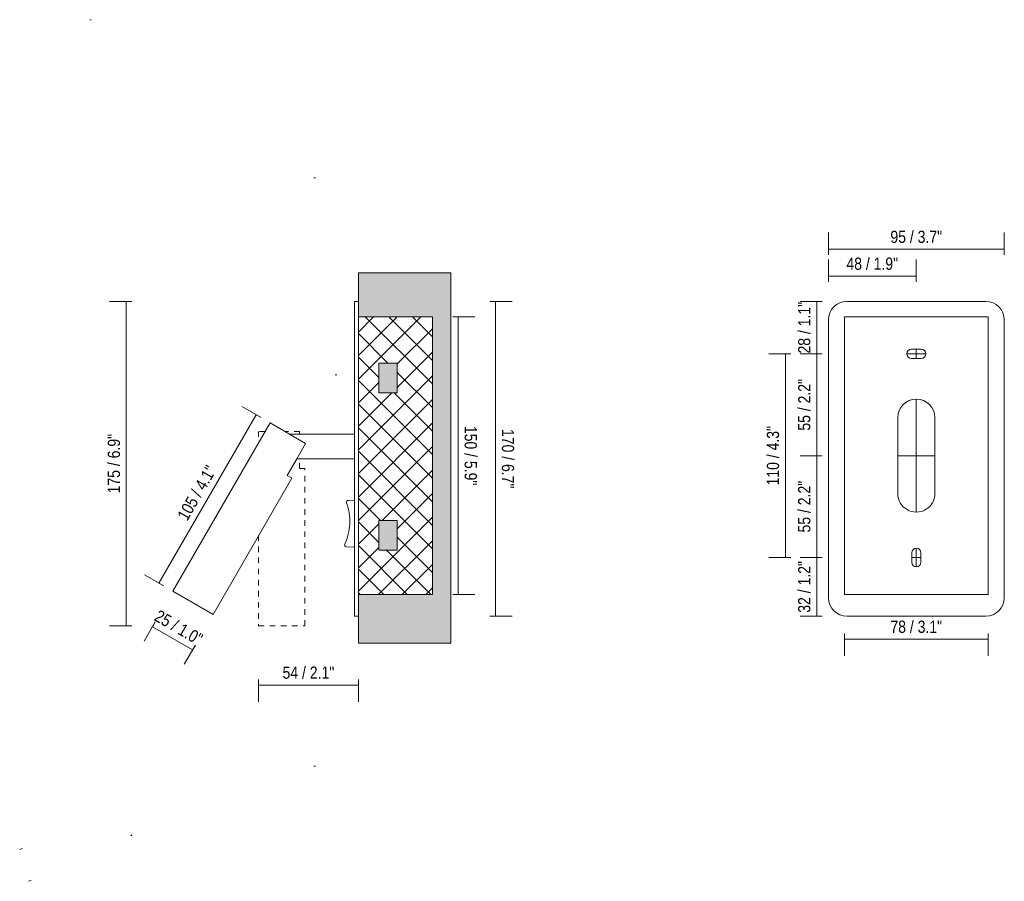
# Model space of a CAD drawing. Header units: millimetres. Extents: x -6654 to -4851, y -1200 to 6729.
# Tile 3 of 4: x -5382 to -4851, y 70 to 535. Entities that reach past the tile are written whole.
import ezdxf

# ---------------------------------------------------------------- set-up
doc = ezdxf.new("R2010")
doc.units = ezdxf.units.MM
doc.linetypes.add('Dash', pattern=[6, 3, -3])
for name, color, linetype, lineweight in [('Cotas', 7, 'Continuous', 9), ('Cotas-3', 7, 'Continuous', 9), ('Elementos de detalle', 7, 'Continuous', 9), ('Lighthing Fixture Detail Wide Black', 7, 'Continuous', 20), ('Luminarias', 7, 'Continuous', 20), ('Muros', 7, 'Continuous', 9)]:
    doc.layers.add(name, color=color, linetype=linetype, lineweight=lineweight)
doc.layers.add('Lighthing Fixture Dim Grey Dash', color=7, linetype='Dash', lineweight=9, true_color=0xd2d2d2)
doc.layers.add('Lighthing Fixture Dim Grey SOL', color=7, linetype='Continuous', lineweight=9, true_color=0x5b5b5b)
doc.styles.add('Arial Narrow', font='ARIALN.TTF', dxfattribs={"height": 6.6})
doc.dimstyles.new('FARO_-_2_2mm_Arial_Narrow_mm_Inch_Left', dxfattribs={"dimscale": 304.8, "dimtxt": 6.754644, "dimasz": 0, "dimexe": 0.029528, "dimexo": 0.0625, "dimgap": 0.004921, "dimtad": 1, "dimdec": 0, "dimzin": 0, "dimdsep": 46, "dimtxsty": 'Arial Narrow', "dimblk1": 'NONE', "dimblk2": 'NONE', "dimsah": 1, "dimcen": 0.09, "dimadec": 0, "dimazin": 0, "dimtfac": 1, "dimtdec": 4, "dimtix": 1, "dimtmove": 0, "dimatfit": 3, "dimfxl": 0.009843, "dimfxlon": 1, "dimtvp": 1, "dimtolj": 1, "dimtzin": 0, "dimarcsym": 2})
doc.dimstyles.new('FARO_-_2_2mm_Arial_Narrow_mm_Inch_Right', dxfattribs={"dimscale": 304.8, "dimtxt": 6.754644, "dimasz": 0, "dimexe": 0.029528, "dimexo": 0.0625, "dimgap": 0.004921, "dimtad": 1, "dimdec": 0, "dimzin": 0, "dimdsep": 46, "dimtxsty": 'Arial Narrow', "dimblk1": 'NONE', "dimblk2": 'NONE', "dimsah": 1, "dimcen": 0.09, "dimadec": 0, "dimazin": 0, "dimtfac": 1, "dimtdec": 4, "dimtix": 1, "dimtmove": 0, "dimatfit": 3, "dimfxl": 0.009843, "dimfxlon": 1, "dimtvp": 1, "dimtolj": 1, "dimtzin": 0, "dimarcsym": 2})

# ---------------------------------------------------------------- blocks, each defined once
blk = doc.blocks.new('62114 - 62114 SUAU LED Satin gold recessed lamp-532287-Lateral_PDF')
at = {"layer": 'Luminarias'}
for p, q in [((-3270.96, 373.32), (-3270.96, 383.32)), ((-3270.96, 311.64), (-3270.96, 373.32)), ((-3270.96, 223.32), (-3270.96, 298.36)), ((-3274.33, 275.8), (-3270.96, 275.66)), ((-3270.96, 250.63), (-3275.42, 250.83)), ((-3270.96, 213.32), (-3270.96, 223.32)), ((-3270.96, 213.32), (-3268.96, 213.32))]:
    blk.add_line(p, q, dxfattribs=at)
for centre, radius, start, end in [((-3274.37, 274.8), 1, 87.5, 199.6955), ((-3303.03, 264.54), 29.44, 357.5, 19.6955), ((-3303.03, 264.54), 29.44, 335.3045, 357.5), ((-3275.38, 251.83), 1, 155.3045, 267.5)]:
    blk.add_arc(centre, radius, start, end, dxfattribs=at)
blk = doc.blocks.new('62114 - 62114 SUAU LED Satin gold recessed lamp-532287-Alzado_PDF Fixing')
at = {"layer": 'Luminarias', "color": 253, "lineweight": 9, "true_color": 0xaaaaaa}
for p, q in [((6617, 383.32), (6542, 383.32)), ((6532, 373.32), (6532, 223.32)), ((6627, 223.32), (6627, 373.32)), ((6542, 213.32), (6617, 213.32))]:
    blk.add_line(p, q, dxfattribs=at)
for centre, start, end in [((6542, 373.32), 90, 180), ((6617, 373.32), 0, 90), ((6542, 223.32), 180, 270), ((6617, 223.32), 270, 0)]:
    blk.add_arc(centre, 10, start, end, dxfattribs=at)
blk = doc.blocks.new('DIMBLOCK5-Lateral_PDF')
at = {"layer": 'Cotas-3', "color": 251, "true_color": 0x5b5b5b, "transparency": 16777216}
for p, q in [((-5148.61, 375), (-5136.61, 375)), ((-5145.61, 375), (-5148.61, 375)), ((-5145.61, 375), (-5145.61, 225)), ((-5148.61, 225), (-5136.61, 225)), ((-5145.61, 225), (-5148.61, 225))]:
    blk.add_line(p, q, dxfattribs=at)
at = {"layer": 'Cotas-3', "color": 0, "transparency": 16777216, "insert": (-5135.58, 316.08), "char_height": 6.6, "width": 38.598, "attachment_point": 1, "rotation": 270, "line_spacing_factor": 0.974696, "style": 'Arial Narrow'}
blk.add_mtext('150 / 5.9"', dxfattribs=at)
blk = doc.blocks.new('_None')
blk = doc.blocks.new('DIMBLOCK6-Lateral_PDF')
at = {"layer": 'Cotas-3', "color": 251, "true_color": 0x5b5b5b, "transparency": 16777216}
for p, q in [((-5128.52, 383.32), (-5116.52, 383.32)), ((-5125.52, 383.32), (-5128.52, 383.32)), ((-5125.52, 383.32), (-5125.52, 213.32)), ((-5128.52, 213.32), (-5116.52, 213.32)), ((-5125.52, 213.32), (-5128.52, 213.32))]:
    blk.add_line(p, q, dxfattribs=at)
at = {"layer": 'Cotas-3', "color": 0, "transparency": 16777216, "insert": (-5115.49, 314.4), "char_height": 6.6, "width": 38.598, "attachment_point": 1, "rotation": 270, "line_spacing_factor": 0.974696, "style": 'Arial Narrow'}
blk.add_mtext('170 / 6.7"', dxfattribs=at)
blk = doc.blocks.new('DIMBLOCK7-Lateral_PDF')
at = {"layer": 'Cotas-3', "color": 251, "true_color": 0x5b5b5b, "transparency": 16777216}
for p, q in [((-5252.13, 320.54), (-5262.52, 326.54)), ((-5254.72, 322.04), (-5307.22, 231.11)), ((-5254.72, 322.04), (-5252.13, 320.54)), ((-5304.63, 229.61), (-5315.02, 235.61)), ((-5307.22, 231.11), (-5304.63, 229.61))]:
    blk.add_line(p, q, dxfattribs=at)
at = {"layer": 'Cotas-3', "color": 0, "transparency": 16777216, "insert": (-5297.7, 267.66), "char_height": 6.6, "width": 38.598, "attachment_point": 1, "rotation": 60, "line_spacing_factor": 0.974696, "style": 'Arial Narrow'}
blk.add_mtext('105 / 4.1"', dxfattribs=at)
blk = doc.blocks.new('DIMBLOCK8-Lateral_PDF')
at = {"layer": 'Cotas-3', "color": 251, "true_color": 0x5b5b5b, "transparency": 16777216}
for p, q in [((-5309.24, 210.24), (-5315.24, 199.85)), ((-5310.74, 207.64), (-5309.24, 210.24)), ((-5310.74, 207.64), (-5289.09, 195.14)), ((-5287.59, 197.74), (-5293.59, 187.35)), ((-5289.09, 195.14), (-5287.59, 197.74))]:
    blk.add_line(p, q, dxfattribs=at)
at = {"layer": 'Cotas-3', "color": 0, "transparency": 16777216, "insert": (-5307.02, 217.07), "char_height": 6.6, "width": 33.5802, "attachment_point": 1, "rotation": 330, "line_spacing_factor": 0.974696, "style": 'Arial Narrow'}
blk.add_mtext('25 / 1.0"', dxfattribs=at)
blk = doc.blocks.new('DIMBLOCK9-Lateral_PDF')
at = {"layer": 'Cotas-3', "color": 251, "true_color": 0x5b5b5b, "transparency": 16777216}
for p, q in [((-5321.86, 383.32), (-5333.86, 383.32)), ((-5324.86, 383.32), (-5324.86, 208.1)), ((-5324.86, 383.32), (-5321.86, 383.32)), ((-5321.86, 208.1), (-5333.86, 208.1)), ((-5324.86, 208.1), (-5321.86, 208.1))]:
    blk.add_line(p, q, dxfattribs=at)
at = {"layer": 'Cotas-3', "color": 0, "transparency": 16777216, "insert": (-5334.89, 279.63), "char_height": 6.6, "width": 38.598, "attachment_point": 1, "rotation": 90, "line_spacing_factor": 0.974696, "style": 'Arial Narrow'}
blk.add_mtext('175 / 6.9"', dxfattribs=at)
blk = doc.blocks.new('DIMBLOCK10-Lateral_PDF')
at = {"layer": 'Cotas-3', "color": 251, "true_color": 0x5b5b5b, "transparency": 16777216}
for p, q in [((-5253.42, 179.09), (-5253.42, 167.09)), ((-5253.42, 176.09), (-5253.42, 179.09)), ((-5253.42, 176.09), (-5199.58, 176.09)), ((-5199.58, 179.09), (-5199.58, 167.09)), ((-5199.58, 176.09), (-5199.58, 179.09))]:
    blk.add_line(p, q, dxfattribs=at)
at = {"layer": 'Cotas-3', "color": 0, "transparency": 16777216, "insert": (-5240.49, 186.12), "char_height": 6.6, "width": 33.5802, "attachment_point": 1, "line_spacing_factor": 0.974696, "style": 'Arial Narrow'}
blk.add_mtext('54 / 2.1"', dxfattribs=at)
blk = doc.blocks.new('DIMBLOCK11-Alzado_PDF Fixing')
at = {"layer": 'Cotas-3', "color": 251, "true_color": 0x5b5b5b, "transparency": 16777216}
for p, q in [((-4949.09, 245), (-4961.09, 245)), ((-4952.09, 213.32), (-4952.09, 245)), ((-4952.09, 245), (-4949.09, 245)), ((-4949.09, 213.32), (-4961.09, 213.32)), ((-4952.09, 213.32), (-4949.09, 213.32))]:
    blk.add_line(p, q, dxfattribs=at)
at = {"layer": 'Cotas-3', "color": 0, "transparency": 16777216, "insert": (-4962.12, 215.17), "char_height": 6.6, "width": 33.5802, "attachment_point": 1, "rotation": 90, "line_spacing_factor": 0.974696, "style": 'Arial Narrow'}
blk.add_mtext('32 / 1.2"', dxfattribs=at)
blk = doc.blocks.new('DIMBLOCK12-Alzado_PDF Fixing')
at = {"layer": 'Cotas-3', "color": 251, "true_color": 0x5b5b5b, "transparency": 16777216}
for p, q in [((-4949.09, 300), (-4961.09, 300)), ((-4952.09, 245), (-4952.09, 300)), ((-4952.09, 300), (-4949.09, 300)), ((-4949.09, 245), (-4961.09, 245)), ((-4952.09, 245), (-4949.09, 245))]:
    blk.add_line(p, q, dxfattribs=at)
at = {"layer": 'Cotas-3', "color": 0, "transparency": 16777216, "insert": (-4962.12, 258.51), "char_height": 6.6, "width": 33.5802, "attachment_point": 1, "rotation": 90, "line_spacing_factor": 0.974696, "style": 'Arial Narrow'}
blk.add_mtext('55 / 2.2"', dxfattribs=at)
blk = doc.blocks.new('DIMBLOCK13-Alzado_PDF Fixing')
at = {"layer": 'Cotas-3', "color": 251, "true_color": 0x5b5b5b, "transparency": 16777216}
for p, q in [((-4949.09, 355), (-4961.09, 355)), ((-4952.09, 300), (-4952.09, 355)), ((-4952.09, 355), (-4949.09, 355)), ((-4949.09, 300), (-4961.09, 300)), ((-4952.09, 300), (-4949.09, 300))]:
    blk.add_line(p, q, dxfattribs=at)
at = {"layer": 'Cotas-3', "color": 0, "transparency": 16777216, "insert": (-4962.12, 313.51), "char_height": 6.6, "width": 33.5802, "attachment_point": 1, "rotation": 90, "line_spacing_factor": 0.974696, "style": 'Arial Narrow'}
blk.add_mtext('55 / 2.2"', dxfattribs=at)
blk = doc.blocks.new('DIMBLOCK14-Alzado_PDF Fixing')
at = {"layer": 'Cotas-3', "color": 251, "true_color": 0x5b5b5b, "transparency": 16777216}
for p, q in [((-4949.09, 383.32), (-4961.09, 383.32)), ((-4952.09, 355), (-4952.09, 383.32)), ((-4952.09, 383.32), (-4949.09, 383.32)), ((-4949.09, 355), (-4961.09, 355)), ((-4952.09, 355), (-4949.09, 355))]:
    blk.add_line(p, q, dxfattribs=at)
at = {"layer": 'Cotas-3', "color": 0, "transparency": 16777216, "insert": (-4962.12, 355.17), "char_height": 6.6, "width": 33.5802, "attachment_point": 1, "rotation": 90, "line_spacing_factor": 0.974696, "style": 'Arial Narrow'}
blk.add_mtext('28 / 1.1"', dxfattribs=at)
blk = doc.blocks.new('DIMBLOCK15-Alzado_PDF Fixing')
at = {"layer": 'Cotas-3', "color": 251, "true_color": 0x5b5b5b, "transparency": 16777216}
for p, q in [((-4945.79, 393.97), (-4945.79, 405.97)), ((-4898.29, 393.97), (-4898.29, 405.97)), ((-4945.79, 396.97), (-4898.29, 396.97)), ((-4945.79, 396.97), (-4945.79, 393.97)), ((-4898.29, 396.97), (-4898.29, 393.97))]:
    blk.add_line(p, q, dxfattribs=at)
at = {"layer": 'Cotas-3', "color": 0, "transparency": 16777216, "insert": (-4936.03, 407), "char_height": 6.6, "width": 33.5802, "attachment_point": 1, "rotation": 0, "line_spacing_factor": 0.974696, "style": 'Arial Narrow'}
blk.add_mtext('48 / 1.9"', dxfattribs=at)
blk = doc.blocks.new('DIMBLOCK16-Alzado_PDF Fixing')
at = {"layer": 'Cotas-3', "color": 251, "true_color": 0x5b5b5b, "transparency": 16777216}
for p, q in [((-4945.79, 408.47), (-4945.79, 420.47)), ((-4850.79, 408.47), (-4850.79, 420.47)), ((-4945.79, 411.47), (-4850.79, 411.47)), ((-4945.79, 411.47), (-4945.79, 408.47)), ((-4850.79, 411.47), (-4850.79, 408.47))]:
    blk.add_line(p, q, dxfattribs=at)
at = {"layer": 'Cotas-3', "color": 0, "transparency": 16777216, "insert": (-4912.28, 421.5), "char_height": 6.6, "width": 33.5802, "attachment_point": 1, "rotation": 0, "line_spacing_factor": 0.974696, "style": 'Arial Narrow'}
blk.add_mtext('95 / 3.7"', dxfattribs=at)
blk = doc.blocks.new('DIMBLOCK17-Alzado_PDF Fixing')
at = {"layer": 'Cotas-3', "color": 251, "true_color": 0x5b5b5b, "transparency": 16777216}
for p, q in [((-4937.04, 203.87), (-4937.04, 191.87)), ((-4937.04, 200.87), (-4937.04, 203.87)), ((-4859.54, 203.87), (-4859.54, 191.87)), ((-4859.54, 200.87), (-4859.54, 203.87)), ((-4937.04, 200.87), (-4859.54, 200.87))]:
    blk.add_line(p, q, dxfattribs=at)
at = {"layer": 'Cotas-3', "color": 0, "transparency": 16777216, "insert": (-4912.28, 210.9), "char_height": 6.6, "width": 33.5802, "attachment_point": 1, "line_spacing_factor": 0.974696, "style": 'Arial Narrow'}
blk.add_mtext('78 / 3.1"', dxfattribs=at)
blk = doc.blocks.new('DIMBLOCK18-Alzado_PDF Fixing')
at = {"layer": 'Cotas-3', "color": 251, "true_color": 0x5b5b5b, "transparency": 16777216}
for p, q in [((-4965.99, 355), (-4977.99, 355)), ((-4968.99, 245), (-4968.99, 355)), ((-4968.99, 355), (-4965.99, 355)), ((-4965.99, 245), (-4977.99, 245)), ((-4968.99, 245), (-4965.99, 245))]:
    blk.add_line(p, q, dxfattribs=at)
at = {"layer": 'Cotas-3', "color": 0, "transparency": 16777216, "insert": (-4979.02, 283.92), "char_height": 6.6, "width": 38.598, "attachment_point": 1, "rotation": 90, "line_spacing_factor": 0.974696, "style": 'Arial Narrow'}
blk.add_mtext('110 / 4.3"', dxfattribs=at)

msp = doc.modelspace()

# ---------------------------------------------------------------- hatches: boundary and pattern name
at = {"layer": 'Elementos de detalle'}
h = msp.add_hatch(dxfattribs=at)
h.set_pattern_fill('DIAGONAL CROSSHATCH', color=256, style=0, pattern_type=2)
h.set_pattern_definition([(45, (-4958.133, 277.281), (-6.36396, 6.36396), []), (135, (-4958.133, 277.281), (-6.36396, -6.36396), [])])
h.paths.add_polyline_path([(-5199.58, 225), (-5159.58, 225), (-5159.58, 375), (-5199.58, 375), (-5199.58, 260.74)], flags=0)
h.paths.add_polyline_path([(-5188.58, 249), (-5188.58, 265), (-5178.58, 265), (-5178.58, 249), (-5181.81, 249)], flags=0)
h.paths.add_polyline_path([(-5188.58, 334), (-5188.58, 350), (-5178.58, 350), (-5178.58, 334), (-5181.81, 334)], flags=0)
at = {"layer": 'Muros', "true_color": 0xf7f7f7}
h = msp.add_hatch(color=7, dxfattribs=at)
h.paths.add_polyline_path([(-5199.58, 198.75), (-5149.58, 198.75), (-5149.58, 398.75), (-5199.58, 398.75), (-5199.58, 375), (-5159.58, 375), (-5159.58, 225), (-5199.58, 225), (-5199.58, 221.16)], flags=0)
h.paths.add_polyline_path([(-5181.81, 249), (-5178.58, 249), (-5178.58, 265), (-5188.58, 265), (-5188.58, 249)], flags=0)
h.paths.add_polyline_path([(-5188.58, 334), (-5178.58, 334), (-5178.58, 350), (-5188.58, 350), (-5188.58, 339.89)], flags=0)

# ---------------------------------------------------------------- linework, layer by layer
at = {"layer": 'Lighthing Fixture Detail Wide Black'}
for p, q in [((-5344.6, 535.48), (-5343.8, 535.48)), ((-5223.58, 450.07), (-5222.78, 450.07)), ((-5159.58, 375), (-5199.58, 375)), ((-5199.58, 375), (-5199.58, 225)), ((-5159.58, 225), (-5159.58, 375)), ((-4859.54, 375), (-4937.04, 375)), ((-4937.04, 375), (-4937.04, 225)), ((-4859.54, 225), (-4859.54, 375)), ((-4895.69, 357.5), (-4900.89, 357.5)), ((-4900.89, 352.5), (-4895.69, 352.5)), ((-5188.58, 334), (-5188.58, 350)), ((-5188.58, 350), (-5178.58, 350)), ((-5178.58, 350), (-5178.58, 334)), ((-5212.05, 343.75), (-5211.25, 343.75)), ((-5178.58, 334), (-5188.58, 334)), ((-4908.29, 320.5), (-4908.29, 279.5)), ((-4888.29, 279.5), (-4888.29, 320.5)), ((-5247.2, 317.7), (-5299.7, 226.76)), ((-5236.72, 311.64), (-5247.2, 317.7)), ((-5236.72, 311.64), (-5228.06, 306.65)), ((-5201.58, 311.64), (-5236.72, 311.64)), ((-5201.58, 298.36), (-5201.58, 311.64)), ((-5228.06, 306.65), (-5232.85, 298.36)), ((-5238.06, 289.32), (-5232.85, 298.36)), ((-5232.85, 298.36), (-5201.58, 298.36)), ((-5278.05, 214.26), (-5235.55, 287.88)), ((-5235.55, 287.88), (-5238.06, 289.32)), ((-5188.58, 249), (-5188.58, 265)), ((-5188.58, 265), (-5178.58, 265)), ((-5178.58, 265), (-5178.58, 249)), ((-5178.58, 249), (-5188.58, 249)), ((-4900.79, 247.6), (-4900.79, 242.4)), ((-4895.79, 242.4), (-4895.79, 247.6)), ((-5299.7, 226.76), (-5278.05, 214.26)), ((-5199.58, 225), (-5159.58, 225)), ((-4937.04, 225), (-4859.54, 225)), ((-5223.58, 132.25), (-5222.78, 132.25)), ((-5321.95, 94.58), (-5322.5, 95.13)), ((-5382.43, 87.35), (-5380.98, 87.76)), ((-5377.62, 70.1), (-5376.17, 70.51))]:
    msp.add_line(p, q, dxfattribs=at)
for centre, radius, start, end in [((-4900.89, 355), 2.5, 90, 270), ((-4895.69, 355), 2.5, 270, 90), ((-4898.29, 320.5), 10, 0, 180), ((-4898.29, 279.5), 10, 179.9759, 0), ((-4898.29, 247.6), 2.5, 0, 180), ((-4898.29, 242.4), 2.5, 180, 360)]:
    msp.add_arc(centre, radius, start, end, dxfattribs=at)
at = {"layer": 'Lighthing Fixture Dim Grey Dash'}
for p, q in [((-5253.42, 313.1), (-5253.42, 306.94)), ((-5249.86, 313.1), (-5253.42, 313.1)), ((-5231.31, 313.1), (-5239.24, 313.1)), ((-5231.31, 311.64), (-5231.31, 313.1)), ((-5231.31, 293.1), (-5231.31, 298.36)), ((-5228.42, 293.1), (-5231.31, 293.1)), ((-5228.42, 208.1), (-5228.42, 293.1)), ((-5253.42, 256.94), (-5253.42, 208.1)), ((-5253.42, 208.1), (-5228.42, 208.1))]:
    msp.add_line(p, q, dxfattribs=at)
at = {"layer": 'Lighthing Fixture Dim Grey SOL'}
for p, q in [((-5201.58, 383.32), (-5199.58, 383.32)), ((-4898.29, 357.5), (-4898.29, 352.5)), ((-4903.39, 355), (-4893.19, 355)), ((-4898.29, 330.5), (-4898.29, 269.5)), ((-4908.29, 300), (-4888.29, 300)), ((-4898.29, 239.9), (-4898.29, 250.1)), ((-4900.79, 245), (-4895.79, 245)), ((-5201.58, 213.32), (-5199.58, 213.32))]:
    msp.add_line(p, q, dxfattribs=at)
at = {"layer": 'Muros', "color": 253, "true_color": 0xaaaaaa}
for p, q in [((-5199.58, 375), (-5199.58, 398.75)), ((-5199.58, 398.75), (-5149.58, 398.75)), ((-5149.58, 398.75), (-5149.58, 198.75)), ((-5199.58, 198.75), (-5199.58, 225)), ((-5149.58, 198.75), (-5199.58, 198.75))]:
    msp.add_line(p, q, dxfattribs=at)

# ---------------------------------------------------------------- block references
at = {"layer": 'Luminarias'}
msp.add_blockref('62114 - 62114 SUAU LED Satin gold recessed lamp-532287-Lateral_PDF', (-1930.62, 0), dxfattribs=at)
at = {"layer": 'Luminarias', "color": 253, "lineweight": 9, "true_color": 0xaaaaaa}
msp.add_blockref('62114 - 62114 SUAU LED Satin gold recessed lamp-532287-Alzado_PDF Fixing', (-11477.78, 0), dxfattribs=at)

# ---------------------------------------------------------------- dimensions: what is measured, and where the dimension line sits
at = {"layer": 'Cotas', "color": 251, "true_color": 0x5b5b5b}
for base, p1, p2, angle, dimstyle, override, picture, middle in [((-4850.79, 411.47), (-4945.79, 408.47), (-4850.79, 408.47), 0, 'FARO_-_2_2mm_Arial_Narrow_mm_Inch_Left', {"dimpost": '<>', "dimfxl": 95}, 'DIMBLOCK16-Alzado_PDF Fixing', (-4898.29, 417.24)), ((-4898.28788579, 396.96728613), (-4945.78788579, 393.9672851), (-4898.28788579, 393.96728613), 0.00000124, 'FARO_-_2_2mm_Arial_Narrow_mm_Inch_Left', {"dimpost": '<>', "dimfxl": 47.5}, 'DIMBLOCK15-Alzado_PDF Fixing', (-4922.03788579, 402.73972817)), ((-4952.09, 383.32), (-4949.09, 355), (-4949.09, 383.32), 270, 'FARO_-_2_2mm_Arial_Narrow_mm_Inch_Left', {"dimpost": '<>', "dimfxl": 28.32}, 'DIMBLOCK14-Alzado_PDF Fixing', (-4957.86, 369.16)), ((-5324.86, 208.1), (-5321.86, 383.32), (-5321.86, 208.1), 90, 'FARO_-_2_2mm_Arial_Narrow_mm_Inch_Left', {"dimpost": '<>', "dimfxl": 175.221776}, 'DIMBLOCK9-Lateral_PDF', (-5330.63, 295.71)), ((-5125.52, 213.32), (-5128.52, 383.32), (-5128.52, 213.32), 90, 'FARO_-_2_2mm_Arial_Narrow_mm_Inch_Right', {"dimtad": 4, "dimpost": '<>', "dimfxl": 170}, 'DIMBLOCK6-Lateral_PDF', (-5119.75, 298.32)), ((-5145.61, 225), (-5148.61, 375), (-5148.61, 225), 90, 'FARO_-_2_2mm_Arial_Narrow_mm_Inch_Right', {"dimtad": 4, "dimpost": '<>', "dimfxl": 150.000006}, 'DIMBLOCK5-Lateral_PDF', (-5139.83, 300)), ((-4968.99, 355), (-4965.99, 245), (-4965.99, 355), 90, 'FARO_-_2_2mm_Arial_Narrow_mm_Inch_Left', {"dimpost": '<>', "dimfxl": 110}, 'DIMBLOCK18-Alzado_PDF Fixing', (-4974.77, 300)), ((-4952.09, 355), (-4949.09, 300), (-4949.09, 355), 270, 'FARO_-_2_2mm_Arial_Narrow_mm_Inch_Left', {"dimpost": '<>', "dimfxl": 54.997893}, 'DIMBLOCK13-Alzado_PDF Fixing', (-4957.86, 327.5)), ((-5307.22, 231.11), (-5252.13, 320.54), (-5304.63, 229.61), 60, 'FARO_-_2_2mm_Arial_Narrow_mm_Inch_Left', {"dimpost": '<>', "dimfxl": 105}, 'DIMBLOCK7-Lateral_PDF', (-5285.97, 279.46)), ((-4952.09, 300), (-4949.09, 245), (-4949.09, 300), 270, 'FARO_-_2_2mm_Arial_Narrow_mm_Inch_Left', {"dimpost": '<>', "dimfxl": 55.002108}, 'DIMBLOCK12-Alzado_PDF Fixing', (-4957.86, 272.5)), ((-4952.09, 245), (-4949.09, 213.32), (-4949.09, 245), 270, 'FARO_-_2_2mm_Arial_Narrow_mm_Inch_Left', {"dimpost": '<>', "dimfxl": 31.68}, 'DIMBLOCK11-Alzado_PDF Fixing', (-4957.86, 229.16)), ((-5289.09, 195.14), (-5309.24, 210.24), (-5287.59, 197.74), 330, 'FARO_-_2_2mm_Arial_Narrow_mm_Inch_Left', {"dimpost": '<>', "dimfxl": 24.999659}, 'DIMBLOCK8-Lateral_PDF', (-5297.03, 206.39))]:
    dim = msp.add_linear_dim(base=base, p1=p1, p2=p2, angle=angle, dimstyle=dimstyle, override=override, dxfattribs=at)
    dim.commit()
    dim.dimension.update_dxf_attribs({"geometry": picture, "text_midpoint": middle})
for base, p1, p2, override, picture, middle in [((-4859.53788, 200.86983), (-4937.03789, 203.86983), (-4859.53788, 203.86983), {"dimpost": '<>', "dimfxl": 77.500003}, 'DIMBLOCK17-Alzado_PDF Fixing', (-4898.28788, 206.64227)), ((-5199.58, 176.09), (-5253.42, 179.09), (-5199.58, 179.09), {"dimpost": '<>', "dimfxl": 53.83099}, 'DIMBLOCK10-Lateral_PDF', (-5226.5, 181.86))]:
    dim = msp.add_linear_dim(base=base, p1=p1, p2=p2, dimstyle='FARO_-_2_2mm_Arial_Narrow_mm_Inch_Left', override=override, dxfattribs=at)
    dim.commit()
    dim.dimension.update_dxf_attribs({"geometry": picture, "text_midpoint": middle})

doc.saveas('drawing.dxf')
